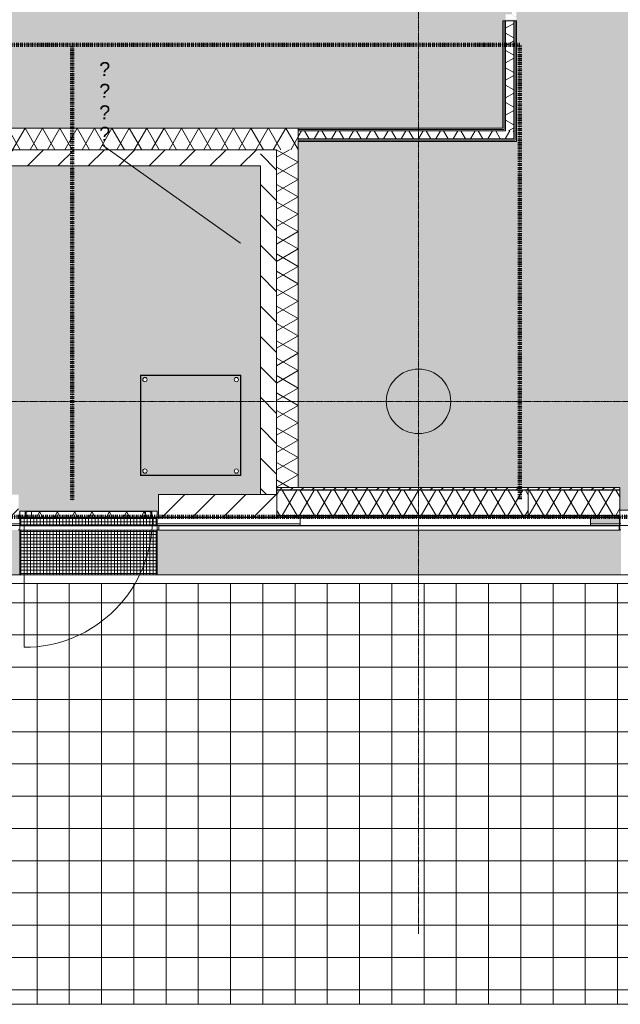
# Model space of a CAD drawing. Header units: millimetres. Extents: x -281 to 145437, y -16481 to 78869.
# Tile 15 of 256: x 13489 to 19077, y 4391 to 13550. Entities that reach past the tile are written whole.
import ezdxf

# ---------------------------------------------------------------- set-up
doc = ezdxf.new("R2010")
doc.units = ezdxf.units.MM
doc.linetypes.add('ARC FS 060 minutes', pattern=[7.2, 2.4, -1.6, 0, -1.6, 0, -1.6])
doc.linetypes.add('Grid Line', pattern=[12, 6, -2, 2, -2])
for name, color, linetype, lineweight in [('A--A23__Vloeren', 8, 'Continuous', 5), ('A--A2__Ruwbouw', 8, 'Continuous', 5), ('A--L$01A__Algemeen', 7, 'Continuous', 5), ('A--L$07A__Stramien', 1, 'Continuous', 5), ('A--L21__Buitenwanden', 3, 'Continuous', 5), ('A--L22__Binnenwanden', 2, 'Continuous', 5), ('A--L23__Vloeren', 3, 'Continuous', 5), ('A--L28__Hoofddraagconstructies', 3, 'Continuous', 9), ('A--L3__Afbouw', 2, 'Continuous', 5), ('A--TR9__AlgVoorz', 1, 'Continuous', 5), ('Surface Pattern', 7, 'Continuous', 5), ('Toposolid', 7, 'Continuous', 5)]:
    doc.layers.add(name, color=color, linetype=linetype, lineweight=lineweight)
doc.styles.add('Arial_3', font='arial.ttf', dxfattribs={"height": 130})
pattern_1 = [(0, (21447.7, 8918), (4e-14, 100), [1000, 0]), (45, (21447.7, 8918), (100.0132, -4e-14), [141.42, -141.42]), (315, (21447.7, 8918), (100.0132, -4e-14), [141.42, -141.42])]
pattern_2 = [(0, (17050.4, 8918), (6e-14, 100), [1000, 0]), (45, (17050.4, 8918), (100.013, -6e-14), [141.42, -141.42]), (315, (17050.4, 8918), (100.013, -6e-14), [141.42, -141.42])]

# ---------------------------------------------------------------- blocks, each defined once
blk = doc.blocks.new('TBR-B-BWK-C-BES-ARC-R25_rvt-1-L_80_ 11')
at = {"layer": 'A--L28__Hoofddraagconstructies', "lineweight": 5}
blk.add_hatch(color=21, dxfattribs=at).paths.add_polyline_path([(17200, 9700), (17258.5, 9705.8), (17314.8, 9722.8), (17366.7, 9750.6), (17412.1, 9787.9), (17449.4, 9833.3), (17477.2, 9885.2), (17494.7, 9946.3), (17500, 10000), (17494.2, 10058.5), (17477.2, 10114.8), (17449.4, 10166.7), (17412.1, 10212.1), (17366.7, 10249.4), (17314.8, 10277.2), (17258.5, 10294.2), (17200, 10300), (17141.5, 10294.2), (17085.2, 10277.2), (17033.3, 10249.4), (16987.9, 10212.1), (16950.6, 10166.7), (16922.8, 10114.8), (16905.8, 10058.5), (16900, 10000), (16905.8, 9941.5), (16922.8, 9885.2), (16950.6, 9833.3), (16987.9, 9787.9), (17033.3, 9750.6), (17085.2, 9722.8), (17141.5, 9705.8)])
at = {"layer": 'A--L28__Hoofddraagconstructies', "color": 231, "lineweight": 18}
for p, q in [((16100, 8845), (16100, 8860)), ((18800, 8860), (18800, 8845))]:
    blk.add_line(p, q, dxfattribs=at)
for start, end in [(0, 180), (180, 360)]:
    blk.add_arc((17200, 10000), 300, start, end, dxfattribs=at)
blk = doc.blocks.new('TBR-B-BWK-C-NIE-ARC-R25_rvt-1-L_80_ 11')
at = {"layer": 'A--A23__Vloeren'}
h = blk.add_hatch(color=10, dxfattribs=at)
h.paths.add_polyline_path([(15879, 9160), (15880.4, 9160), (15880.4, 9200), (15879, 9200), (15879, 9175)])
h.paths.add_polyline_path([(9145, 11350), (9218, 11350), (9218, 12383), (9103, 12383), (9104, 12341), (9145, 12341), (9145, 11355.3)])
h.paths.add_polyline_path([(9432, 12341), (10717, 12341), (10717, 12408), (9432, 12408)])
h.paths.add_polyline_path([(9137, 12443), (9136, 12483), (9100, 12483), (9100, 12443), (9136, 12443)])
h.paths.add_polyline_path([(9136, 12438), (9137, 12438.8), (9136, 12438.8)])
h.paths.add_polyline_path([(9455.7, 12483), (9545, 12483), (9544.3, 12544.3), (9542.5, 12545), (9455.7, 12544.3), (9455, 12542.5), (9455, 12483)])
h.paths.add_polyline_path([(9550, 12483), (10717, 12483), (10717, 12700), (9400, 12700), (9400, 12483), (9450, 12483), (9451, 12545), (9452.2, 12547.8), (9457.5, 12550), (9545, 12549), (9547.8, 12547.8), (9550, 12542.5)])
h = blk.add_hatch(color=10, dxfattribs=at)
h.paths.add_polyline_path([(29233, 8860), (32373, 8860), (32373, 8918), (29123, 8918), (29123, 8860), (29133, 8860)])
h.paths.add_polyline_path([(24202.3, 8860), (27253, 8860), (27253, 8918), (23864.8, 8918), (23864.8, 8860), (23962.7, 8860)])
h.paths.add_polyline_path([(22472.8, 8860), (22472.8, 8918), (20953, 8918), (20953, 8860), (22463.8, 8860)])
h.paths.add_polyline_path([(18800, 8860), (19082, 8860), (19082, 8918), (18800, 8918)])
at = {"layer": 'A--L22__Binnenwanden', "color": 130, "lineweight": 13}
for p, q in [((16100, 8860), (16100, 8918)), ((13489, 8860), (12919, 8860)), ((16100, 8860), (14769, 8860))]:
    blk.add_line(p, q, dxfattribs=at)
at = {"layer": 'A--L23__Vloeren', "color": 130, "lineweight": 13}
for p, q in [((15879, 9160), (15880.4, 9160)), ((18800, 8918), (18800, 8860)), ((18800, 8860), (19082, 8860))]:
    blk.add_line(p, q, dxfattribs=at)
blk = doc.blocks.new('65_GM_LIB_fire separation vertical_gen_arc - 060 minutes-2432605-L_80_ 11')
at = {"layer": 'A--L$01A__Algemeen', "linetype": 'ARC FS 060 minutes', "lineweight": 100}
blk.add_line((0, 0), (7285.8, 0), dxfattribs=at)
blk = doc.blocks.new('65_GM_LIB_fire separation vertical_gen_arc - 060 minutes-2416362-L_80_ 11')
at = {"layer": 'A--L$01A__Algemeen', "linetype": 'ARC FS 060 minutes', "lineweight": 100}
blk.add_line((0, 0), (4226.1, 0), dxfattribs=at)
blk = doc.blocks.new('65_GM_LIB_fire separation vertical_gen_arc - 060 minutes-2432764-L_80_ 11')
at = {"layer": 'A--L$01A__Algemeen', "linetype": 'ARC FS 060 minutes', "lineweight": 100}
blk.add_line((0, 0), (4240, 0), dxfattribs=at)
blk = doc.blocks.new('65_GM_LIB_fire separation vertical_gen_arc - 060 minutes-2438136-L_80_ 11')
at = {"layer": 'A--L$01A__Algemeen', "linetype": 'ARC FS 060 minutes', "lineweight": 100}
blk.add_line((0, 0), (22900, 0), dxfattribs=at)
blk = doc.blocks.new('TBR-B-INS-BR-ARC-R25_rvt-1-L_80_ 11')
at = {"layer": 'A--L$01A__Algemeen', "color": 124, "linetype": 'ARC FS 060 minutes', "lineweight": 100}
for name, p, rotation in [('65_GM_LIB_fire separation vertical_gen_arc - 060 minutes-2432605-L_80_ 11', (18143, 13316.1), 180), ('65_GM_LIB_fire separation vertical_gen_arc - 060 minutes-2432764-L_80_ 11', (13978, 9076.1), 89.9999999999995), ('65_GM_LIB_fire separation vertical_gen_arc - 060 minutes-2416362-L_80_ 11', (18143, 9090), 89.9999999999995)]:
    blk.add_blockref(name, p, dxfattribs=dict(at, rotation=rotation))
blk.add_blockref('65_GM_LIB_fire separation vertical_gen_arc - 060 minutes-2438136-L_80_ 11', (9323, 8927), dxfattribs=at)
blk = doc.blocks.new('NLRS_30_DO_WB_deur enkel draai-SH_gen_cpz1 - 31_31_04_deur enkel gesloten_gen_profielstaal_1280x2500-64351372-L_80_ 11')
at = {"layer": 'A--L3__Afbouw'}
for p, q in [((-640, -47), (-575, -47)), ((-640, -49.7), (-640, -47)), ((-639, -49.7), (-640, -49.7)), ((-640, -50.5), (-639, -50.5)), ((-640, -66.5), (-640, -50.5)), ((-639, -66.5), (-640, -66.5)), ((-640, -67.3), (-639, -67.3)), ((-640, -107), (-640, -67.3)), ((-639, -50.5), (-639, -49.7)), ((-639, -67.3), (-639, -66.5)), ((-590, -50.5), (-590, -99.5)), ((-576, -50.5), (-590, -50.5)), ((-576, -49.7), (-576, -50.5)), ((-575, -49.7), (-576, -49.7)), ((-575, -47), (-575, -49.7)), ((575, -47), (640, -47)), ((575, -49.7), (575, -47)), ((576, -49.7), (575, -49.7)), ((576, -50.5), (576, -49.7)), ((590, -50.5), (576, -50.5)), ((590, -99.5), (590, -50.5)), ((639, -49.7), (639, -50.5)), ((640, -49.7), (639, -49.7)), ((639, -50.5), (640, -50.5)), ((639, -66.5), (639, -67.3)), ((640, -66.5), (639, -66.5)), ((639, -67.3), (640, -67.3)), ((640, -47), (640, -49.7)), ((640, -50.5), (640, -66.5)), ((640, -67.3), (640, -107)), ((-600, -107), (-640, -107)), ((-601, -99.5), (-601, -100.3)), ((-590, -99.5), (-601, -99.5)), ((-601, -100.3), (-600, -100.3)), ((-600, -100.3), (-600, -107)), ((601, -99.5), (590, -99.5)), ((600, -100.3), (601, -100.3)), ((600, -107), (600, -100.3)), ((640, -107), (600, -107)), ((601, -100.3), (601, -99.5))]:
    blk.add_line(p, q, dxfattribs=at)
blk = doc.blocks.new('NLRS_30_DO_UN_paneel-SH_gen_cpz - 32_30_paneel_gen-63241649-L_80_ 11')
at = {"layer": 'A--L3__Afbouw'}
h = blk.add_hatch(dxfattribs=at)
h.set_pattern_fill('FP_347', color=256, style=0, pattern_type=2)
h.set_pattern_definition([(60, (-14129, -8948), (-121.2436, 70), []), (120, (-14129, -8948), (-121.2436, -70), [])])
h.paths.add_polyline_path([(-530, -27), (530, -27), (530, 27), (-530, 27), (-530, -14.7)])
h = blk.add_hatch(dxfattribs=at)
h.set_pattern_fill('FP_346', color=256, style=0, pattern_type=2)
h.set_pattern_definition([(45, (-14129, -8948), (-1060.66, 1060.66), []), (45, (-13169, -8948), (-1060.66, 1060.66), []), (45, (-13139, -8948), (-1060.66, 1060.66), []), (45, (-13109, -8948), (-1060.66, 1060.66), []), (45, (-13079, -8948), (-1060.66, 1060.66), []), (45, (-13049, -8948), (-1060.66, 1060.66), []), (45, (-13019, -8948), (-1060.66, 1060.66), []), (45, (-12989, -8948), (-1060.66, 1060.66), [])])
h.paths.add_polyline_path([(491, -30), (595, -30), (595, -27), (-595, -27), (-595, -30), (11.9, -30)])
for p, q in [((-580, 23), (-569, 23)), ((-580, -23), (-580, 23)), ((-570, 27), (-570, 30)), ((-570, 30), (570, 30)), ((570, 27), (-570, 27)), ((-570, 27), (-530, 27)), ((-570, 23.8), (-570, 27)), ((-570, 23.8), (-570, 27)), ((-569, 23.8), (-570, 23.8)), ((-570, 23.8), (-569, 23.8)), ((-569, 23), (-569, 23.8)), ((-531, 23.8), (-531, 23)), ((-530, 23.8), (-531, 23.8)), ((-531, 23), (-530, 23)), ((-530, 27), (530, 27)), ((-530, -27), (-530, 27)), ((-530, 27), (-530, 23.8)), ((-530, 23), (-530, -23)), ((530, 27), (530, -27)), ((530, 27), (570, 27)), ((530, 23.8), (530, 27)), ((531, 23.8), (530, 23.8)), ((530, 23), (531, 23)), ((530, -23), (530, 23)), ((531, 23), (531, 23.8)), ((569, 23.8), (569, 23)), ((570, 23.8), (569, 23.8)), ((569, 23.8), (570, 23.8)), ((569, 23), (580, 23)), ((570, 30), (570, 27)), ((570, 27), (570, 23.8)), ((570, 23.8), (570, 27)), ((580, 23), (580, -23)), ((-595, -27), (595, -27)), ((-595, -30), (-595, -27)), ((595, -30), (-595, -30)), ((-569, -23), (-580, -23)), ((-570, -23.8), (-569, -23.8)), ((-570, -27), (-570, -23.8)), ((-570, -27), (-570, -23.8)), ((-569, -23.8), (-570, -23.8)), ((-530, -27), (-570, -27)), ((-569, -23.8), (-569, -23)), ((-531, -23), (-531, -23.8)), ((-530, -23), (-531, -23)), ((-531, -23.8), (-530, -23.8)), ((-530, -23.8), (-530, -27)), ((530, -27), (-530, -27)), ((531, -23), (530, -23)), ((530, -23.8), (531, -23.8)), ((530, -27), (530, -23.8)), ((591, -27), (530, -27)), ((531, -23.8), (531, -23)), ((580, -23), (590, -23)), ((590, -23), (590, -23.8)), ((590, -23.8), (591, -23.8)), ((591, -23.8), (590, -23.8)), ((591, -23.8), (591, -27)), ((591, -27), (591, -23.8)), ((595, -27), (595, -30))]:
    blk.add_line(p, q, dxfattribs=at)
blk = doc.blocks.new('NLRS_30_DO_UN_clearance zone-SH_gen_cpz - NLRS_30_DO_UN_clearance zone-SH_gen_cpz-63241650-L_80_ 11')
at = {"layer": 'A--L3__Afbouw'}
blk.add_line((-597.5, -1236.1), (-597.5, -43.5), dxfattribs=at)
blk.add_arc((-597.5, -43.5), 1192.6, 270, 0.6486, dxfattribs=at)
blk = doc.blocks.new('type-BV-thermo-88 - BV THERMO 800x800mm-63056984-L_80_ 11')
at = {"layer": 'A--L$01A__Algemeen'}
for p, q in [((-467.5, -467.5), (-467.5, 467.5)), ((467.5, 467.5), (-467.5, 467.5)), ((-465.5, 465.5), (-465.5, -465.5)), ((465.5, 465.5), (-465.5, 465.5)), ((-465, -465), (-465, 465)), ((-465, 465), (465, 465)), ((-463, 463), (-463, -463)), ((463, 463), (-463, 463)), ((463, -463), (463, 463)), ((465, 465), (465, -465)), ((465.5, -465.5), (465.5, 465.5)), ((467.5, 467.5), (467.5, -467.5)), ((467.5, -467.5), (-467.5, -467.5)), ((-465.5, -465.5), (465.5, -465.5)), ((465, -465), (-465, -465)), ((-463, -463), (463, -463))]:
    blk.add_line(p, q, dxfattribs=at)
for centre, start, end in [((-425.5, 425.5), 360, 180), ((-425.5, 425.5), 360, 180), ((-425.5, 425.5), 180, 360), ((-425.5, 425.5), 180, 360), ((425.5, 425.5), 360, 180), ((425.5, 425.5), 360, 180), ((425.5, 425.5), 180, 360), ((425.5, 425.5), 180, 360), ((-425.5, -425.5), 360, 180), ((-425.5, -425.5), 360, 180), ((-425.5, -425.5), 180, 360), ((-425.5, -425.5), 180, 360), ((425.5, -425.5), 360, 180), ((425.5, -425.5), 360, 180), ((425.5, -425.5), 180, 360), ((425.5, -425.5), 180, 360)]:
    blk.add_arc(centre, 20, start, end, dxfattribs=at)

msp = doc.modelspace()

# ---------------------------------------------------------------- hatches: boundary and pattern name
at = {"layer": 'A--A23__Vloeren'}
h = msp.add_hatch(color=10, dxfattribs=at)
h.paths.add_polyline_path([(10829, 8918), (10834, 8918), (10834, 8921), (10859, 8921), (10860, 8925), (10849, 8925.5), (10849, 8971), (10860, 8971.8), (10859, 8978), (11864, 8978), (11864, 8975), (11839, 8975), (11838, 8971), (11849, 8971), (11849, 8925), (11838, 8924.2), (11839, 8918), (11844, 8918), (11844, 8921), (11869, 8921), (11870, 8925), (11859, 8925), (11859, 8971), (11870, 8971.8), (11869, 8978), (12849, 8978), (12849, 8971), (12859, 8971), (12858.7, 8925), (12848, 8924.2), (12849, 8921), (12874, 8921), (12874, 8918), (12879, 8918), (12879, 8925.5), (12869, 8925.5), (12869, 8974.5), (12855, 8975.3), (12854, 8978), (12919, 8978), (12918, 8974.5), (12919, 8974.5), (12919, 8918), (12929, 8918), (12929, 9132), (13129, 9132), (13129, 12191), (9432, 12191), (9432, 9132), (10779, 9132), (10779, 8918), (10789, 8918), (10790, 8978), (10854, 8978), (10853, 8974.5), (10839, 8974.5), (10839, 8925.5), (10829, 8924.7)])
h.paths.add_polyline_path([(13489, 8918), (13490, 8978), (13554, 8978), (13553, 8974.5), (13539, 8974.5), (13539, 8925.5), (13529, 8924.7), (13529, 8918), (13534, 8918), (13534, 8921), (13559, 8921), (13560, 8925), (13549, 8925), (13549, 8971), (13560, 8971.8), (13559, 8978), (14699, 8978), (14699, 8971), (14709, 8971), (14709, 8925), (14719, 8924.2), (14720, 8921), (14724, 8921), (14724, 8918), (14729, 8918), (14730, 8925.5), (14719, 8925.5), (14719, 8974.5), (14705, 8975.3), (14704, 8978), (14769, 8978), (14768, 8974.5), (14769, 8974.5), (14769, 8918), (14779, 8918), (14779, 9132), (15729, 9132), (15729, 12191), (13279, 12191), (13279, 9132), (13479, 9132), (13479, 8918)])
h.paths.add_polyline_path([(13598, 8971.8), (13599, 8971.8), (13599, 8975)])
h.paths.add_polyline_path([(14659, 8971.8), (14660, 8971.8), (14659, 8975)])
h.paths.add_polyline_path([(10898, 8971.8), (10899, 8971.8), (10899, 8975)])
h.paths.add_polyline_path([(11908, 8971.8), (11909, 8971.8), (11909, 8975)])
h.paths.add_polyline_path([(20848.5, 8987), (20962, 8987), (20962, 9200), (22115, 9200), (22115, 15810), (21390, 15810), (21390, 15910), (18110, 15910), (18110, 14610), (17985, 14610), (17985, 15810), (17860, 15810), (17860, 15873.5), (17500, 15873.5), (17500, 15998.5), (17860, 15998.5), (17860, 18648.6), (17960, 18648.6), (17960, 18560), (18110, 18560), (18110, 19660), (17860, 19660), (17860, 22125), (18452.5, 22125), (18452.5, 30275), (17860, 30275), (17860, 30337.5), (10999, 30337.5), (10999, 20048.5), (15549, 20048.5), (15549, 15998.5), (16900, 15998.5), (16900, 15873.5), (10999, 15873.5), (10999, 12541), (17985, 12541), (17985, 13540), (18110, 13540), (18110, 12416), (16079, 12416), (16079, 9200), (19072, 9200), (19072, 8987), (20369.4, 8987)])
h.paths.add_polyline_path([(28514.3, 8987), (29133, 8987), (29133, 9132), (32159, 9132), (32159, 18137.5), (24662.5, 18137.5), (24662.5, 16425.6), (24662.5, 16425.5), (24717.7, 16386.1), (24767, 16339.6), (24809.6, 16286.8), (24844.6, 16228.7), (24871.5, 16166.4), (24889.7, 16101.1), (24898.8, 16033.9), (24898.8, 15966.1), (24889.7, 15898.9), (24871.4, 15833.3), (24844.6, 15771.3), (24809.6, 15713.2), (24767, 15660.4), (24717.7, 15613.9), (24662.5, 15574.4), (24662.5, 14610), (24400, 14610), (24400, 14600), (24437.5, 14599), (24437.5, 14567), (24400, 14567), (24400, 14564.5), (24437.5, 14563.5), (24437.5, 13585.5), (24400, 13585.5), (24400, 13583), (24437.5, 13582), (24437.5, 13550), (24400, 13550), (24400, 13540), (24662.5, 13540), (24662.5, 10425.6), (24662.5, 10425.5), (24721.4, 10383), (24773.5, 10332.4), (24817.7, 10274.7), (24853.2, 10211.3), (24879, 10143.4), (24895, 10068.7), (24900, 10000), (24894.7, 9927.5), (24879, 9856.6), (24852.7, 9787.9), (24817.7, 9725.3), (24773.5, 9667.6), (24721.4, 9617), (24662.5, 9574.4), (24662.5, 9200), (24675, 9200), (24675, 9132), (27243, 9132), (27243, 8987), (28035.2, 8987)])
h.paths.add_polyline_path([(14739.8, 9309.5), (14611.5, 9309.5), (14611.5, 10244.5), (15546.5, 10244.5), (15546.5, 9309.5), (14859.6, 9309.5)])
h.paths.add_polyline_path([(31600, 9700), (31541.5, 9705.8), (31485.2, 9722.8), (31433.3, 9750.6), (31387.9, 9787.9), (31350.6, 9833.3), (31322.8, 9885.2), (31305.8, 9941.5), (31300, 10000), (31305.8, 10058.5), (31322.8, 10114.8), (31350.6, 10166.7), (31389, 10213.1), (31433.3, 10249.4), (31485.2, 10277.2), (31541.5, 10294.2), (31600, 10300), (31658.5, 10294.2), (31714.8, 10277.2), (31766.7, 10249.4), (31812.1, 10212.1), (31849.4, 10166.7), (31877.2, 10114.8), (31894.2, 10058.5), (31900, 10000), (31894.2, 9941.5), (31877.2, 9885.2), (31849.4, 9833.3), (31812.1, 9787.9), (31766.7, 9750.6), (31714.8, 9722.8), (31658.5, 9705.8)])
h.paths.add_polyline_path([(24400, 9700), (24462.5, 9700), (24462.5, 9706.6), (24458.5, 9705.8), (24437.5, 9703.7)])
h.paths.add_polyline_path([(17200, 9700), (17141.5, 9705.8), (17085.2, 9722.8), (17033.3, 9750.6), (16987.9, 9787.9), (16950.6, 9833.3), (16922.8, 9885.2), (16905.8, 9941.5), (16900, 10000), (16905.8, 10058.5), (16922.8, 10114.8), (16950.6, 10166.7), (16987.9, 10212.1), (17033.3, 10249.4), (17085.2, 10277.2), (17141.5, 10294.2), (17200, 10300), (17258.5, 10294.2), (17314.8, 10277.2), (17366.7, 10249.4), (17412.1, 10212.1), (17449.4, 10166.7), (17477.2, 10114.8), (17494.7, 10053.7), (17500, 10000), (17494.2, 9941.5), (17477.2, 9885.2), (17449.4, 9833.3), (17412.1, 9787.9), (17366.7, 9750.6), (17314.8, 9722.8), (17258.5, 9705.8)])
h.paths.add_polyline_path([(10000, 9700), (9941.5, 9705.8), (9885.2, 9722.8), (9828.9, 9754.2), (9787.9, 9787.9), (9750.6, 9833.3), (9722.8, 9885.2), (9705.8, 9941.5), (9700, 10000), (9705.8, 10058.5), (9722.8, 10114.8), (9750.6, 10166.7), (9787.9, 10212.1), (9833.3, 10249.4), (9885.2, 10277.2), (9941.5, 10294.2), (10000, 10300), (10058.5, 10294.2), (10114.8, 10277.2), (10166.7, 10249.4), (10212.1, 10212.1), (10249.4, 10166.7), (10277.2, 10114.8), (10294.2, 10058.5), (10300, 10000), (10294.2, 9941.5), (10277.2, 9885.2), (10249.4, 9833.3), (10212.1, 9787.9), (10166.7, 9750.6), (10114.8, 9722.8), (10058.5, 9705.8)])
h.paths.add_polyline_path([(24578.3, 9760.1), (24598.5, 9775.1), (24598.5, 9776.7), (24596.6, 9775.1)])
h.paths.add_polyline_path([(24620.8, 9798.4), (24633.9, 9812.2), (24642.2, 9824.5), (24632.1, 9812.2)])
h.paths.add_polyline_path([(24654.6, 9843), (24662.5, 9854.8), (24669.7, 9871.2), (24660.9, 9854.8)])
h.paths.add_polyline_path([(24680.3, 9895.4), (24684.9, 9906), (24684.9, 9910.7), (24681.4, 9899.2)])
h.paths.add_polyline_path([(24695.1, 9950.7), (24697.4, 9960.5), (24697.4, 9973.5), (24696.1, 9960.5)])
h.paths.add_polyline_path([(24699.2, 10007.9), (24699.6, 10016.3), (24698.4, 10016.3)])
h.paths.add_polyline_path([(24692.3, 10064.8), (24691, 10072.5), (24691.3, 10068.1)])
h.paths.add_polyline_path([(24674.8, 10119.3), (24673, 10124.5), (24673, 10122.7)])
h.paths.add_polyline_path([(24647.1, 10169.5), (24645.1, 10172.9), (24645.1, 10171.9)])
h.paths.add_polyline_path([(24610.4, 10213.6), (24608.8, 10215.4), (24608.8, 10214.9)])
h.paths.add_polyline_path([(24565.9, 10249.9), (24565.2, 10250.4), (24565.2, 10250.2)])
h.paths.add_polyline_path([(24503.3, 10280.7), (24462.5, 10294.2), (24462.5, 10300), (24400, 10300), (24462.5, 10293)])
h.paths.add_polyline_path([(10517.5, 11332.5), (9782.5, 11332.5), (9782.5, 12067.5), (10517.5, 12067.5), (10517.5, 11391.4)])
h.paths.add_polyline_path([(18097.5, 13550), (18010, 13551), (18010, 13600), (18068, 13599), (18068.8, 13583), (18110, 13582), (18110, 13550)])
h.paths.add_polyline_path([(18097.5, 13585.5), (18070, 13586.5), (18070, 14564.5), (18110, 14563.5), (18110, 13585.5)])
h.paths.add_polyline_path([(18025, 14550), (18024.2, 14550), (18010, 14551), (18010, 14600), (18110, 14599), (18110, 14567), (18068, 14567), (18068, 14550), (18027.2, 14550)])
h.paths.add_polyline_path([(24458.5, 15700), (24462.5, 15700), (24462.5, 15706.6), (24458.5, 15705.8), (24400, 15700), (24450, 15700)])
h.paths.add_polyline_path([(31600, 15700), (31541.5, 15705.8), (31485.2, 15722.8), (31431.1, 15752.4), (31387.9, 15787.9), (31350.6, 15833.3), (31322.8, 15885.2), (31305.8, 15941.5), (31300, 16000), (31305.8, 16058.5), (31322.8, 16114.8), (31350.6, 16166.7), (31389, 16213.1), (31433.3, 16249.4), (31485.2, 16277.2), (31541.5, 16294.2), (31600, 16300), (31658.5, 16294.2), (31714.8, 16277.2), (31766.7, 16249.4), (31812.1, 16212.1), (31849.4, 16166.7), (31877.2, 16114.8), (31894.2, 16058.5), (31900, 16000), (31894.2, 15941.5), (31877.2, 15885.2), (31849.4, 15833.3), (31812.1, 15787.9), (31766.7, 15750.6), (31714.8, 15722.8), (31658.5, 15705.8)])
h.paths.add_polyline_path([(17200, 15700), (17141.5, 15705.8), (17085.2, 15722.8), (17031.1, 15752.4), (16987.9, 15787.9), (16950.6, 15833.3), (16922.8, 15885.2), (16905.8, 15941.5), (16900, 16000), (16905.8, 16058.5), (16922.8, 16114.8), (16950.6, 16166.7), (16987.9, 16212.1), (17033.3, 16249.4), (17085.2, 16277.2), (17141.5, 16294.2), (17200, 16300), (17258.5, 16294.2), (17314.8, 16277.2), (17366.7, 16249.4), (17412.1, 16212.1), (17449.4, 16166.7), (17477.2, 16114.8), (17494.7, 16053.7), (17499.8, 15998.5), (17494.2, 15941.5), (17477.2, 15885.2), (17449.4, 15833.3), (17412.1, 15787.9), (17366.7, 15750.6), (17314.8, 15722.8), (17258.5, 15705.8)])
h.paths.add_polyline_path([(24516.3, 15723.7), (24518, 15724.2), (24517.3, 15724.2)])
h.paths.add_polyline_path([(24567.8, 15751.5), (24569.3, 15752.4), (24568.6, 15752.2)])
h.paths.add_polyline_path([(24612.9, 15788.8), (24613.8, 15789.5), (24613.5, 15789.5)])
h.paths.add_polyline_path([(24649.9, 15834.1), (24650.4, 15834.8), (24650.2, 15834.8)])
h.paths.add_polyline_path([(24677.3, 15885.7), (24677.6, 15886.3), (24677.5, 15886.3)])
h.paths.add_polyline_path([(24694.3, 15941.8), (24694.3, 15942), (24694.3, 15942)])
h.paths.add_polyline_path([(10999, 15998.5), (15459, 15998.5), (15459, 16008.5), (15469, 16008.5), (15469, 19968.5), (11009, 19968.5), (11009, 19958.5), (10999, 19958.5), (10999, 16069.5)])
h.paths.add_polyline_path([(24490.6, 16284.5), (24462.5, 16294.2), (24462.5, 16300), (24400, 16300), (24462.5, 16293)])
h.paths.add_polyline_path([(17947.5, 18658.6), (17860, 18659.6), (17860, 18691.6), (17902, 18691.6), (17902, 18708.6), (17960, 18707.6), (17960, 18658.6)])
h.paths.add_polyline_path([(17874.2, 18694.1), (17860, 18695.1), (17860, 19623.1), (17900, 19622.1), (17900, 18694.1), (17874.2, 18695.1)])
h.paths.add_polyline_path([(17960, 19608.6), (17902, 19609.6), (17901.2, 19625.6), (17860, 19626.6), (17860.3, 19658.6), (17960, 19657.6), (17960, 19609.6)])
h.paths.add_polyline_path([(17200, 21700), (17141.5, 21705.8), (17085.2, 21722.8), (17033.3, 21750.6), (16987.9, 21787.9), (16950.6, 21833.3), (16922.8, 21885.2), (16905.8, 21941.5), (16900, 22000), (16905.8, 22058.5), (16922.8, 22114.8), (16950.6, 22166.7), (16987.9, 22212.1), (17033.3, 22249.4), (17085.2, 22277.2), (17141.5, 22294.2), (17200, 22300), (17258.5, 22294.2), (17314.8, 22277.2), (17366.7, 22249.4), (17412.1, 22212.1), (17449.4, 22166.7), (17477.2, 22114.8), (17494.7, 22053.7), (17500, 22000), (17494.2, 21941.5), (17477.2, 21885.2), (17449.4, 21833.3), (17412.1, 21787.9), (17366.7, 21750.6), (17314.8, 21722.8), (17258.5, 21705.8)])
h.paths.add_polyline_path([(17200, 28900), (17141.5, 28905.8), (17085.2, 28922.8), (17033.3, 28950.6), (16987.9, 28987.9), (16950.6, 29033.3), (16922.8, 29085.2), (16905.8, 29141.5), (16900, 29200), (16905.8, 29258.5), (16922.8, 29314.8), (16950.6, 29366.7), (16987.9, 29412.1), (17033.3, 29449.4), (17085.2, 29477.2), (17141.5, 29494.2), (17200, 29500), (17258.5, 29494.2), (17314.8, 29477.2), (17366.7, 29449.4), (17412.1, 29412.1), (17449.4, 29366.7), (17477.2, 29314.8), (17494.7, 29253.7), (17500, 29200), (17494.2, 29141.5), (17477.2, 29085.2), (17449.4, 29033.3), (17412.1, 28987.9), (17366.7, 28950.6), (17314.8, 28922.8), (17258.5, 28905.8)])
h.paths.add_polyline_path([(21415, 56540), (21415, 56557), (20780, 56557), (20780, 56540), (21327.6, 56540)])
h = msp.add_hatch(color=10, dxfattribs=at)
h.paths.add_polyline_path([(14739.8, 9311.6), (15544.4, 9312), (15544, 10242.4), (14613.6, 10242), (14614, 9311.6), (14620, 9311.6)])
h.paths.add_polyline_path([(15156.7, 9312), (14614, 9312), (14614, 10242), (15544, 10242), (15544, 9312), (15171.6, 9312)])
h.paths.add_polyline_path([(15541.8, 9314.2), (15541.8, 10239.8), (14616.2, 10239.8), (14616.2, 9314.2), (15458.5, 9314.2)])
h.paths.add_polyline_path([(15504.5, 9331.5), (15499.3, 9332.2), (15494.5, 9334.2), (15490.4, 9337.4), (15485.8, 9344.7), (15485.2, 9346.3), (15484.5, 9351.5), (15485.8, 9358.3), (15487.2, 9361.5), (15490.4, 9365.6), (15495.9, 9369.4), (15500.7, 9371), (15504.5, 9371.5), (15513.1, 9369.4), (15514.5, 9368.8), (15519.6, 9364.4), (15521.8, 9361.5), (15523.8, 9356.7), (15524.5, 9351.5), (15523.8, 9346.3), (15519.5, 9338.4), (15518.4, 9337.1), (15514.5, 9334.2), (15509.7, 9332.2)])
h.paths.add_polyline_path([(14653.5, 9331.5), (14648.1, 9332.3), (14642.6, 9334.9), (14638.4, 9338.6), (14636.2, 9341.5), (14634.2, 9346.3), (14633.5, 9351.5), (14634.2, 9356.7), (14638.4, 9364.4), (14642.8, 9368.3), (14643.5, 9368.8), (14648.3, 9370.8), (14657.3, 9371), (14658.7, 9370.8), (14663.5, 9368.8), (14667.6, 9365.6), (14672.2, 9358.3), (14672.8, 9356.7), (14673.5, 9351.5), (14672.2, 9344.7), (14670.8, 9341.5), (14667.6, 9337.4), (14663.5, 9334.2), (14657.2, 9332)])
h.paths.add_polyline_path([(15504.5, 10182.5), (15499.3, 10183.2), (15494.5, 10185.2), (15490.4, 10188.4), (15485.8, 10195.7), (15485.2, 10197.3), (15484.5, 10202.5), (15485.8, 10209.3), (15487.2, 10212.5), (15490.4, 10216.6), (15494.5, 10219.8), (15500.8, 10222), (15504.5, 10222.5), (15509.9, 10221.7), (15515.4, 10219.1), (15519.6, 10215.4), (15522, 10212.1), (15523.8, 10207.7), (15524.4, 10202), (15523.8, 10197.3), (15519.6, 10189.6), (15515.2, 10185.7), (15514.5, 10185.2), (15509.7, 10183.2)])
h.paths.add_polyline_path([(14653.5, 10182.5), (14647.8, 10183.4), (14642.8, 10185.7), (14638.4, 10189.6), (14636.2, 10192.5), (14634.2, 10197.3), (14633.5, 10202.5), (14634.2, 10207.7), (14638.5, 10215.6), (14642.6, 10219.1), (14643.5, 10219.8), (14648.3, 10221.8), (14657.2, 10222), (14658.7, 10221.8), (14663.5, 10219.8), (14667.6, 10216.6), (14672.2, 10209.3), (14672.8, 10207.7), (14673.4, 10202), (14672.2, 10195.7), (14670.8, 10192.5), (14667.6, 10188.4), (14663.5, 10185.2), (14657.3, 10183)])
h.paths.add_polyline_path([(9785, 11334.6), (10515.4, 11335), (10515, 12065.4), (9784.6, 12065), (9784.6, 11334.6)])
h.paths.add_polyline_path([(9948.7, 11335), (9785, 11335), (9785, 12065), (10515, 12065), (10515, 11335), (10068.4, 11335)])
h.paths.add_polyline_path([(9828.2, 11337.2), (10512.8, 11337.2), (10512.8, 12062.8), (9787.2, 12062.8), (9787.2, 11337.2), (9824.5, 11337.2)])
h.paths.add_polyline_path([(9824.5, 11354.5), (9819.1, 11355.3), (9813.6, 11357.9), (9809.4, 11361.6), (9807.2, 11364.5), (9805.2, 11369.3), (9804.5, 11374.5), (9805.2, 11379.7), (9809.4, 11387.4), (9813.9, 11391.4), (9814.5, 11391.8), (9819.3, 11393.8), (9828.9, 11393.9), (9829.7, 11393.8), (9834.5, 11391.8), (9838.6, 11388.6), (9843.2, 11381.3), (9843.8, 11379.7), (9844.5, 11374.5), (9843.2, 11367.7), (9841.8, 11364.5), (9838.6, 11360.4), (9834.5, 11357.2), (9828.2, 11355)])
h.paths.add_polyline_path([(10475.5, 11354.5), (10470.3, 11355.2), (10465.5, 11357.2), (10461.4, 11360.4), (10456.8, 11367.7), (10456.2, 11369.3), (10455.5, 11374.5), (10456.8, 11381.3), (10458.2, 11384.5), (10464.9, 11391.4), (10465.5, 11391.8), (10471.7, 11394), (10475.5, 11394.5), (10481.2, 11393.6), (10486.2, 11391.3), (10490.6, 11387.4), (10492.8, 11384.5), (10494.8, 11379.7), (10495.5, 11374.5), (10494.8, 11369.3), (10490.5, 11361.4), (10486.4, 11357.9), (10485.5, 11357.2), (10480.7, 11355.2)])
h.paths.add_polyline_path([(9824.5, 12005.5), (9818.8, 12006.4), (9813.8, 12008.7), (9809.4, 12012.6), (9807.2, 12015.5), (9805.2, 12020.3), (9804.5, 12025.7), (9805.2, 12030.7), (9809.5, 12038.6), (9813.6, 12042.1), (9814.5, 12042.8), (9819.3, 12044.8), (9828.9, 12044.9), (9829.7, 12044.8), (9834.5, 12042.8), (9838.6, 12039.6), (9843.2, 12032.3), (9843.8, 12030.7), (9844.5, 12025.5), (9843.2, 12018.7), (9841.8, 12015.5), (9838.6, 12011.4), (9834.5, 12008.2), (9828.3, 12006)])
h.paths.add_polyline_path([(10475.5, 12005.5), (10470.3, 12006.2), (10465.5, 12008.2), (10461.4, 12011.4), (10456.8, 12018.7), (10456.2, 12020.3), (10455.5, 12025.7), (10456.8, 12032.3), (10458.2, 12035.5), (10461.4, 12039.6), (10465.5, 12042.8), (10471.8, 12045), (10475.5, 12045.5), (10480.9, 12044.7), (10486.4, 12042.1), (10490.6, 12038.4), (10492.8, 12035.5), (10494.8, 12030.7), (10495.5, 12025.5), (10494.8, 12020.3), (10490.6, 12012.6), (10487.7, 12009.8), (10485.5, 12008.2), (10480.7, 12006.2)])
h.paths.add_polyline_path([(22127.5, 13540), (22240, 13540), (22240, 14610), (22115, 14610), (22115, 14600), (22215, 14599), (22215, 14550), (22157, 14551), (22156.2, 14567), (22115, 14567), (22115, 14564.5), (22155, 14563.5), (22155, 13585.5), (22115, 13585.5), (22115, 13583), (22157, 13583), (22157, 13600), (22215, 13599), (22215, 13550), (22115, 13550), (22115, 13540)])
h = msp.add_hatch(dxfattribs=at)
h.set_pattern_fill('FP_345', color=256, style=0, pattern_type=2)
h.set_pattern_definition([(90, (20895.81, 10395.07), (-100, 6e-15), [8.382, -141.618]), (45, (20895.81, 10401.51), (199.9995, 149.99998), [8.382, -415.882]), (23.199, (20898.866, 10404.551), (399.999027, 150.002863), [8.382, -753.195]), (0, (20905.31, 10407.3), (0, -150), [8.382, -91.618]), (140.194, (20911.679, 10404.564), (-199.999141, 150.001311), [8.382, -1163.155]), (90, (20911.67, 10400.84), (-100, 6e-15), [8.382, -141.618]), (62.987, (20908.578, 10394.768), (300.003205, 599.9984875), [8.382, -2853.872]), (45, (20905.51, 10391.7), (199.9995, 149.99998), [8.382, -415.882]), (180, (20905.51, 10391.7), (-2e-14, -150), [8.382, -91.618]), (135, (20899.182, 10391.7), (-199.9995, 149.99998), [8.382, -415.882]), (90, (20917.82, 10413.55), (-100, 6e-15), [8.382, -141.618]), (27.35, (20917.833, 10416.708), (299.9998086, 150.0009777), [8.382, -3256.584]), (135, (20927.007, 10416.51), (-199.9995, 149.99998), [8.382, -415.882]), (90, (20927.01, 10413.2), (-100, 6e-15), [8.382, -141.618]), (45, (20924.32, 10410.51), (199.9995, 149.99998), [8.382, -415.882]), (180, (20924.32, 10410.51), (-2e-14, -150), [8.382, -91.618]), (135, (20920.86, 10410.51), (-199.9995, 149.99998), [8.382, -415.882]), (62.987, (20917.767, 10395.17), (300.003205, 599.9984875), [8.382, -2853.872]), (0, (20920.93, 10401.38), (0, -150), [8.382, -91.618]), (135, (20926.938, 10398.845), (-199.9995, 149.99998), [8.382, -415.882]), (90, (20926.94, 10395.38), (-100, 6e-15), [8.382, -141.618]), (45, (20923.886, 10392.327), (199.9995, 149.99998), [8.382, -415.882]), (180, (20923.89, 10392.33), (-2e-14, -150), [8.382, -91.618]), (135, (20920.61, 10392.327), (-199.9995, 149.99998), [8.382, -415.882]), (24.228, (20848.493, 10479.215), (699.998323, 300.002762), [8.382, -1088.204]), (0, (20855.31, 10482.3), (0, -150), [8.382, -91.618]), (140.194, (20861.679, 10479.564), (-199.999141, 150.001311), [8.382, -1163.155]), (90, (20861.67, 10475.84), (-100, 6e-15), [8.382, -141.618]), (62.987, (20858.578, 10469.768), (300.003205, 599.9984875), [8.382, -2853.872]), (45, (20855.51, 10466.7), (199.9995, 149.99998), [8.382, -415.882]), (174.644, (20855.512, 10466.711), (-99.9995726, 0.0003365), [8.382, -1598.634]), (90, (20867.82, 10488.55), (-100, 6e-15), [8.382, -141.618]), (27.35, (20867.833, 10491.708), (299.9998086, 150.0009777), [8.382, -3256.584]), (135, (20877.007, 10491.51), (-199.9995, 149.99998), [8.382, -415.882]), (90, (20877.01, 10488.2), (-100, 6e-15), [8.382, -141.618]), (45, (20874.32, 10485.51), (199.9995, 149.99998), [8.382, -415.882]), (180, (20874.32, 10485.51), (-2e-14, -150), [8.382, -91.618]), (135, (20870.86, 10485.51), (-199.9995, 149.99998), [8.382, -415.882]), (62.987, (20867.767, 10470.17), (300.003205, 599.9984875), [8.382, -2853.872]), (0, (20870.93, 10476.38), (0, -150), [8.382, -91.618]), (135, (20876.938, 10473.845), (-199.9995, 149.99998), [8.382, -415.882]), (90, (20876.94, 10470.38), (-100, 6e-15), [8.382, -141.618]), (45, (20873.886, 10467.327), (199.9995, 149.99998), [8.382, -415.882]), (180, (20873.89, 10467.33), (-2e-14, -150), [8.382, -91.618]), (135, (20870.61, 10467.327), (-199.9995, 149.99998), [8.382, -415.882]), (90, (20945.81, 10470.07), (-100, 6e-15), [8.382, -141.618]), (45, (20945.81, 10476.51), (199.9995, 149.99998), [8.382, -415.882]), (135, (20948.5, 10467.38), (-199.9995, 149.99998), [8.382, -415.882])])
h.paths.add_polyline_path([(8720, 8386), (10789, 8386), (10789, 8804), (9103, 8804), (9103, 12383), (8720, 12383), (8720, 8804)])
h.paths.add_polyline_path([(30909.9, 8386), (32977, 8386), (32977, 8813), (32473, 8813), (32473, 8804), (29123, 8803), (29123, 8386), (29951.7, 8386)])
h.paths.add_polyline_path([(14769, 8386), (19082, 8386), (19082, 8804), (14769, 8803), (14769, 8457.6)])
h.paths.add_polyline_path([(20953, 8386), (22472.8, 8386), (22472.8, 8804), (20953, 8803), (20953, 8457.6)])
h.paths.add_polyline_path([(27253, 8386), (27253, 8804), (23864.8, 8803), (23864.8, 8386), (27077, 8386)])
h.paths.add_polyline_path([(12919, 8386), (13489, 8386), (13489, 8804), (12919, 8803), (12919, 8457.6)])
h.paths.add_polyline_path([(32638, 8821), (32977, 8821), (32977, 8856), (32523, 8856), (32523, 8821)])
h.paths.add_polyline_path([(32473, 8821), (32510, 8821), (32510, 8856), (32473, 8856)])
h.paths.add_polyline_path([(32513, 8821), (32520, 8821), (32520, 8856), (32513, 8856)])
h = msp.add_hatch(dxfattribs=at)
h.set_pattern_fill('FP_238', color=256, style=0, pattern_type=2)
h.set_pattern_definition([(0, (0, 0), (0, 30), []), (90, (0, 0), (-30, 2e-15), [])])
h.paths.add_polyline_path([(13489, 8386), (14769, 8386), (14769, 8803), (13489, 8803), (13489, 8457.6)])
h.paths.add_polyline_path([(13542, 8845), (14769, 8845), (14768, 8918), (13489, 8918), (13489, 8845)])
at = {"layer": 'A--A2__Ruwbouw'}
h = msp.add_hatch(dxfattribs=at)
h.set_pattern_fill('FP_305', color=256, style=0, pattern_type=2)
h.set_pattern_definition([(90, (18060, 14175.5), (-700, -1e-12), []), (90, (18010, 14175.5), (-700, -1e-12), []), (90, (17960, 14175.5), (-700, -1e-12), []), (90, (17910, 14175.5), (-700, -1e-12), []), (90, (17860, 14175.5), (-700, -1e-12), []), (90, (17810, 14175.5), (-700, -1e-12), [])])
h.paths.add_polyline_path([(17997.5, 12528.5), (18010, 12528.5), (18010, 13540), (17997.5, 13540), (17997.5, 12541)])
h.paths.add_polyline_path([(17997.5, 14610), (18010, 14610), (18010, 15810), (17997.5, 15810), (17997.5, 14800.9)])
h = msp.add_hatch(dxfattribs=at)
h.set_pattern_fill('FP_304', color=256, angle=60, style=0, pattern_type=2)
h.set_pattern_definition([(150, (18110, 14175.5), (-70, -121.244), []), (210, (18110, 14175.5), (70, -121.244), [])])
h.paths.add_polyline_path([(18085, 12516), (18085, 13540), (18010, 13540), (18010, 12516)])
h.paths.add_polyline_path([(18010, 14610), (18085, 14610), (18085, 15810), (18010, 15810), (18010, 14800.9)])
h = msp.add_hatch(dxfattribs=at)
h.set_pattern_fill('FP_348', color=256, angle=-300, style=0, pattern_type=2)
h.set_pattern_definition([(240, (13539, 12541), (121.2436, -70), []), (300, (13539, 12541), (121.2436, 70), [])])
h.paths.add_polyline_path([(16079, 12341), (16079, 12541), (10999, 12541), (10999, 12341), (15879, 12341)])
h = msp.add_hatch(dxfattribs=at)
h.set_pattern_fill('FP_321', color=256, angle=-300, style=0, pattern_type=2)
h.set_pattern_definition([(240, (17094.5, 12541), (121.244, -70), []), (300, (17094.5, 12541), (121.244, 70), [])])
h.paths.add_polyline_path([(18085, 12441), (18085, 12516), (16079, 12516), (16079, 12441), (17973.8, 12441)])
h = msp.add_hatch(dxfattribs=at)
h.set_pattern_fill('FP_322', color=256, style=0, pattern_type=2)
h.set_pattern_definition([(180, (17094.5, 12491), (2e-12, -700), []), (180, (17094.5, 12441), (2e-12, -700), []), (180, (17094.5, 12391), (2e-12, -700), []), (180, (17094.5, 12341), (2e-12, -700), []), (180, (17094.5, 12291), (2e-12, -700), []), (180, (17094.5, 12241), (2e-12, -700), [])])
h.paths.add_polyline_path([(17973.8, 12428.5), (18097.5, 12428.5), (18097.5, 12441), (16079, 12441), (16079, 12428.5), (17494.7, 12428.5)])
h = msp.add_hatch(dxfattribs=at)
h.set_pattern_fill('FP_307', color=256, angle=-315, style=0, pattern_type=2)
h.set_pattern_definition([(225, (12580.5, 12341), (141.421, -141.421), [])])
h.paths.add_polyline_path([(15729, 12191), (15729, 12341), (9432, 12341), (9432, 12191), (15578.3, 12191)])
h = msp.add_hatch(dxfattribs=at)
h.set_pattern_fill('FP_338', color=256, angle=45, style=0, pattern_type=2)
h.set_pattern_definition([(135, (15879, 10736.5), (-141.421, -141.421), [])])
h.paths.add_polyline_path([(15729, 9132), (15879, 9132), (15879, 12341), (15729, 12341), (15729, 9409.1)])
h = msp.add_hatch(dxfattribs=at)
h.set_pattern_fill('FP_349', color=256, angle=60, style=0, pattern_type=2)
h.set_pattern_definition([(150, (16079, 10770.5), (-70, -121.244), []), (210, (16079, 10770.5), (70, -121.244), [])])
h.paths.add_polyline_path([(16057.4, 9200), (16079, 9200), (16079, 12341), (15879, 12341), (15879, 9200)])
h = msp.add_hatch(dxfattribs=at)
h.set_pattern_fill('FP_323', color=256, style=0, pattern_type=2)
h.set_pattern_definition(pattern_2)
h.paths.add_polyline_path([(18220.4, 9176), (18220.4, 9200), (15880.4, 9200), (15880.4, 9176), (17494.7, 9176)])
h = msp.add_hatch(dxfattribs=at)
h.set_pattern_fill('FP_324', color=256, angle=60, style=0, pattern_type=2)
h.set_pattern_definition([(60, (17050.4, 8918), (-121.244, 70), []), (120, (17050.4, 8918), (-121.244, -70), [])])
h.paths.add_polyline_path([(15880.4, 8937), (18220.4, 8937), (18220.4, 9175), (15880.4, 9175), (15880.4, 9091.9)])
h = msp.add_hatch(dxfattribs=at)
h.set_pattern_fill('FP_259', color=256, style=0, pattern_type=2)
h.set_pattern_definition(pattern_1)
h.paths.add_polyline_path([(24202.3, 9176), (24675, 9176), (24675, 9200), (23873.8, 9200), (23873.8, 9176)])
h.paths.add_polyline_path([(22215, 9176), (22463.8, 9176), (22463.8, 9200), (22215, 9200)])
h.paths.add_polyline_path([(21806.7, 9176), (22140, 9176), (22140, 9200), (20962, 9200), (20962, 9176), (21327.6, 9176)])
h.paths.add_polyline_path([(18220.4, 9176), (19072, 9176), (19072, 9200), (18220.4, 9200)])
h = msp.add_hatch(dxfattribs=at)
h.set_pattern_fill('FP_260', color=256, angle=60, style=0, pattern_type=2)
h.set_pattern_definition([(60, (21447.7, 8918), (-121.2436, 70), []), (120, (21447.7, 8918), (-121.2436, -70), [])])
h.paths.add_polyline_path([(24675, 8937), (24675, 9175), (23873.8, 9175), (23873.8, 8937), (24202.3, 8937)])
h.paths.add_polyline_path([(21327.6, 8937), (22463.8, 8937), (22463.8, 9175), (20962, 9175), (20962, 8937), (21088.1, 8937)])
h.paths.add_polyline_path([(18452.9, 8937), (19072, 8937), (19072, 9175), (18220.4, 9175), (18220.4, 8937)])
h = msp.add_hatch(dxfattribs=at)
h.set_pattern_fill('FP_302', color=256, angle=45, style=0, pattern_type=2)
h.set_pattern_definition([(45, (12549.2, 8918), (-141.421, 141.421), [])])
h.paths.add_polyline_path([(15880.4, 8918), (15880.4, 9132), (14779, 9132), (14779, 8918), (15578.3, 8918)])
h.paths.add_polyline_path([(13182.7, 8918), (13479, 8918), (13479, 9132), (12929, 9132), (12929, 8918), (12943.1, 8918)])
h.paths.add_polyline_path([(10308, 8918), (10779, 8918), (10779, 9132), (9218, 9132), (9218, 8918), (9828.9, 8918)])
h = msp.add_hatch(dxfattribs=at)
h.set_pattern_fill('FP_323', color=256, style=0, pattern_type=2)
h.set_pattern_definition(pattern_2)
h.paths.add_polyline_path([(18220.4, 8918), (18220.4, 8936), (15880.4, 8936), (15880.4, 8918), (17973.8, 8918)])
h = msp.add_hatch(dxfattribs=at)
h.set_pattern_fill('FP_259', color=256, style=0, pattern_type=2)
h.set_pattern_definition(pattern_1)
h.paths.add_polyline_path([(21806.7, 8918), (22463.8, 8918), (22463.8, 8936), (20962, 8936), (20962, 8918), (21327.6, 8918)])
h.paths.add_polyline_path([(24202.3, 8918), (24675, 8918), (24675, 8936), (23873.8, 8936), (23873.8, 8918), (23962.7, 8918)])
h.paths.add_polyline_path([(19072, 8918), (19072, 8936), (18220.4, 8936), (18220.4, 8918), (19051.8, 8918)])
at = {"layer": 'Surface Pattern'}
h = msp.add_hatch(dxfattribs=at)
h.set_pattern_fill('FP_27', color=254, style=0, pattern_type=2)
h.set_pattern_definition([(0, (16950.68, 10527.02), (0, 300), []), (90, (16950.68, 10527.02), (-300, 2e-14), [])])
h.paths.add_polyline_path([(24711, 4391.3), (24711, 8306), (8640, 8306), (8640, 4391.3), (17494.7, 4391.3)])

# ---------------------------------------------------------------- linework, layer by layer
at = {"layer": 'A--L$07A__Stramien', "linetype": 'Grid Line'}
for p, q in [((17200, 64428.4), (17200, 5044.8)), ((100373, 10000), (-281.1, 10000))]:
    msp.add_line(p, q, dxfattribs=at)
at = {"layer": 'A--L21__Buitenwanden'}
for p, q in [((17985, 13540), (17985, 12541)), ((18110, 13540), (17985, 13540)), ((17997.5, 12528.5), (17997.5, 13540)), ((18010, 12516), (18010, 13540)), ((18085, 12441), (18085, 13540)), ((18097.5, 12428.5), (18097.5, 13540)), ((18110, 12416), (18110, 13540)), ((17985, 12541), (10999, 12541)), ((16079, 9200), (16079, 12541)), ((17997.5, 12528.5), (16079, 12528.5)), ((18010, 12516), (16079, 12516)), ((18085, 12441), (16079, 12441)), ((18097.5, 12428.5), (16079, 12428.5)), ((16079, 12416), (18110, 12416)), ((9432, 12341), (15879, 12341)), ((15879, 12341), (15879, 9132)), ((13279, 12191), (15729, 12191)), ((15729, 12191), (15729, 9132)), ((15879, 9200), (19072, 9200)), ((15880.4, 9200), (15880.4, 8918)), ((19072, 9176), (15880.4, 9176)), ((19072, 9175), (15880.4, 9175)), ((18220.4, 9200), (18220.4, 8918)), ((19072, 8803), (19072, 9200)), ((15880.4, 9132), (14779, 9132)), ((14779, 9132), (14779, 8918)), ((14779, 8918), (19082, 8918)), ((19072, 8937), (15880.4, 8937)), ((19072, 8936), (15880.4, 8936)), ((19070, 8927), (19070, 8803)), ((19072, 8927), (19070, 8927)), ((9144, 8844), (20967, 8844)), ((9197, 8846), (32466, 8846)), ((14769, 8845), (13489, 8845)), ((13489, 8845), (13489, 8803)), ((13489, 8841), (14769, 8841)), ((14769, 8803), (13489, 8803)), ((14769, 8803), (14769, 8845)), ((19067, 8845), (14784, 8845)), ((14784, 8803), (14784, 8845)), ((14784, 8841), (19067, 8841)), ((19067, 8803), (14784, 8803)), ((19067, 8845), (19067, 8803)), ((19070, 8803), (19072, 8803)), ((8720, 8386), (32977, 8386)), ((29167.7, 8306), (8640, 8306))]:
    msp.add_line(p, q, dxfattribs=at)
at = {"layer": 'A--L23__Vloeren', "color": 7}
for p, q in [((14611.5, 9309.5), (14611.5, 10244.5)), ((14611.5, 10244.5), (15546.5, 10244.5)), ((15546.5, 10244.5), (15546.5, 9309.5)), ((15546.5, 9309.5), (14611.5, 9309.5)), ((19072, 8987), (20962, 8987)), ((13529, 8918), (13534, 8918)), ((14724, 8918), (14729, 8918)), ((14769, 8918), (14779, 8918))]:
    msp.add_line(p, q, dxfattribs=at)
at = {"layer": 'A--L23__Vloeren'}
for p, q in [((13489, 8918), (13489, 8845)), ((14769, 8845), (14769, 8918)), ((13474, 8804), (13489, 8804)), ((13489, 8803), (13489, 8386)), ((14769, 8804), (14784, 8804)), ((14769, 8386), (14769, 8803)), ((19067, 8804), (19082, 8804))]:
    msp.add_line(p, q, dxfattribs=at)
at = {"layer": 'A--TR9__AlgVoorz'}
msp.add_line((15542.5, 11472.5), (14259.8, 12383.2), dxfattribs=at)
at = {"layer": 'Toposolid', "color": 253}
msp.add_line((24711, 4391.3), (2163.1, 4391.3), dxfattribs=at)

# ---------------------------------------------------------------- block references
at = {"lineweight": 5}
for name in ['TBR-B-BWK-C-NIE-ARC-R25_rvt-1-L_80_ 11', 'TBR-B-BWK-C-BES-ARC-R25_rvt-1-L_80_ 11', 'TBR-B-INS-BR-ARC-R25_rvt-1-L_80_ 11']:
    msp.add_blockref(name, (0, 0), dxfattribs=at)
at = {"layer": 'A--L$01A__Algemeen'}
msp.add_blockref('type-BV-thermo-88 - BV THERMO 800x800mm-63056984-L_80_ 11', (15079, 9777), dxfattribs=at)
at = {"layer": 'A--L3__Afbouw'}
for name, p in [('NLRS_30_DO_WB_deur enkel draai-SH_gen_cpz1 - 31_31_04_deur enkel gesloten_gen_profielstaal_1280x2500-64351372-L_80_ 11', (14129, 9025)), ('NLRS_30_DO_UN_paneel-SH_gen_cpz - 32_30_paneel_gen-63241649-L_80_ 11', (14129, 8948)), ('NLRS_30_DO_UN_clearance zone-SH_gen_cpz - NLRS_30_DO_UN_clearance zone-SH_gen_cpz-63241650-L_80_ 11', (14129, 8948))]:
    msp.add_blockref(name, p, dxfattribs=at)

# ---------------------------------------------------------------- texts
at = {"layer": 'A--TR9__AlgVoorz', "char_height": 130, "width": 120.253, "attachment_point": 1, "style": 'Arial_3'}
for insert in [(14229.8, 13155.9), (14229.8, 12953.2), (14229.8, 12753.2), (14229.8, 12553.2)]:
    msp.add_mtext('?', dxfattribs=dict(at, insert=insert))

doc.saveas('drawing.dxf')
